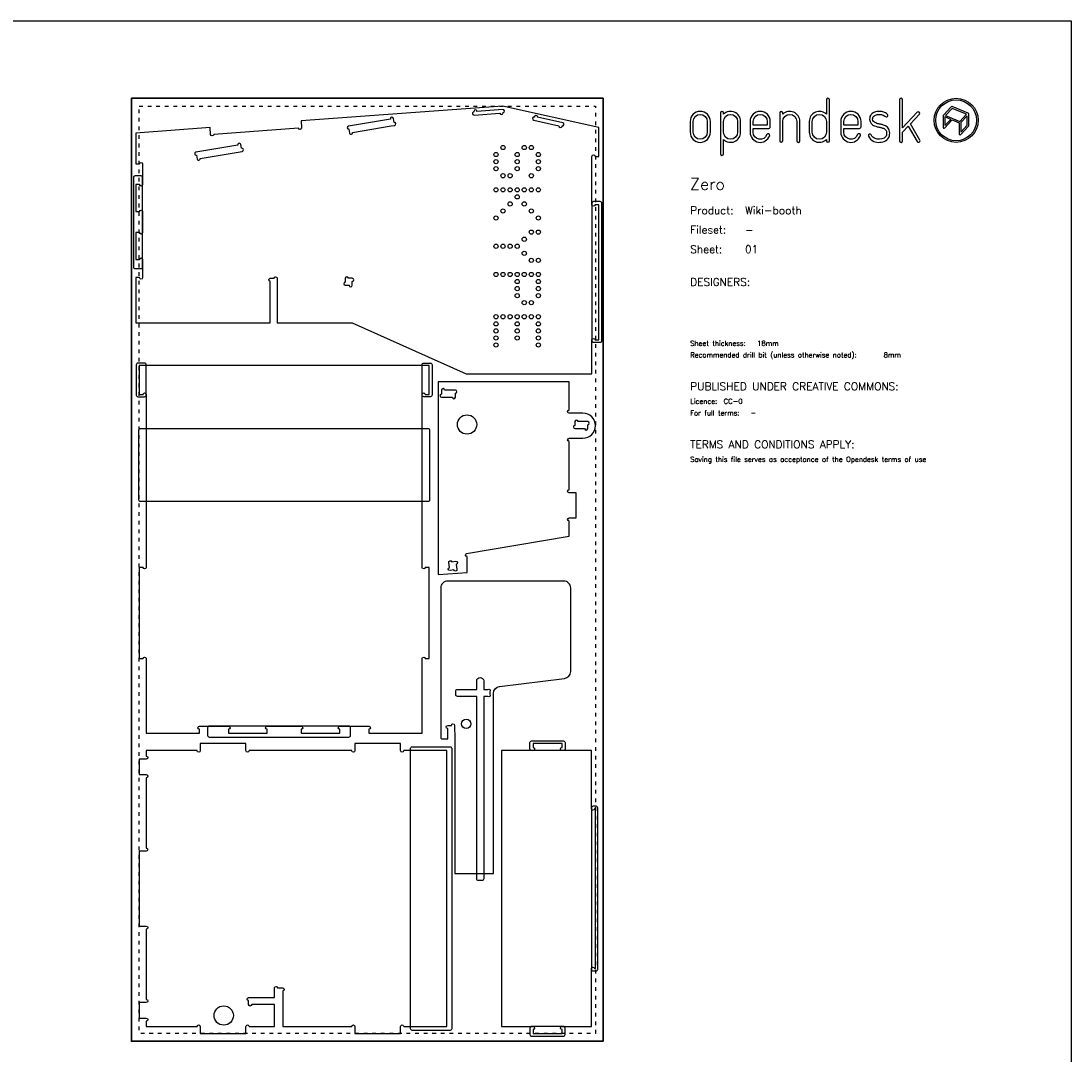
# Model space of a CAD drawing. Extents: x -300 to 5880, y -300 to 4158.
# Tile 4 of 4: x 3164 to 5880, y 1485 to 4158. Entities that reach past the tile are written whole.
import ezdxf

# ---------------------------------------------------------------- set-up
doc = ezdxf.new("R2010")
doc.units = 0
doc.linetypes.add('DGN_STYLE_5', pattern=[22.17944, 9.505474, -12.673965])
for name, color, linetype in [('00-NOPRINT_TEXT', 7, 'CONTINUOUS'), ('00_NOPRINT_TOLERANCE', 7, 'DGN_STYLE_5'), ('REV-POCKET-INSIDE_09MM', 66, 'CONTINUOUS'), ('TOP-CUT-INSIDE_18MM', 1, 'CONTINUOUS'), ('TOP-CUT-OUTSIDE_18MM', 220, 'CONTINUOUS'), ('TOP-POCKET-INSIDE_09MM', 60, 'CONTINUOUS')]:
    doc.layers.add(name, color=color, linetype=linetype)
doc.layers.add('BOARD_18MM-NOMINAL', color=3, linetype='CONTINUOUS', lineweight=30)
doc.styles.add('OD-SIMPLEX-13', font='simplex.shx', dxfattribs={"height": 13})
doc.styles.add('OD-SIMPLEX-20', font='simplex.shx', dxfattribs={"height": 20})
doc.styles.add('OD-SIMPLEX-30', font='simplex.shx', dxfattribs={"height": 30})

msp = doc.modelspace()

# ---------------------------------------------------------------- linework, layer by layer
at = {"layer": '00-NOPRINT_TEXT', "flags": 128}
msp.add_lwpolyline([(0, 4158), (5880, 4158), (5880, 0), (0, 0)], close=True, dxfattribs=at)
at = {"layer": '00-NOPRINT_TEXT'}
for points in [[(5203, 3870.1, 0.662711), (5247.4, 3851.4), (5247.4, 3848, 1), (5255.3, 3848), (5255.3, 3954, 1), (5247.4, 3954), (5247.4, 3916.7, 0.662711), (5203, 3898)], [(5459.1, 3886), (5482.1, 3846, 1), (5489, 3850), (5464.8, 3892.1), (5487.9, 3916.6, 1), (5482.1, 3922), (5444.4, 3881.9), (5444.4, 3954, 1), (5436.4, 3954), (5436.4, 3848, 1), (5444.4, 3848), (5444.4, 3870.4)], [(4895, 3898), (4895, 3870.1, 1), (4947.3, 3870.1), (4947.3, 3898, 1)], [(4939.3, 3898), (4939.3, 3870.1, -1), (4902.9, 3870.1), (4902.9, 3898, -1)], [(5025.6, 3898, 0.662711), (4981.3, 3916.7), (4981.3, 3920.1, 1), (4973.4, 3920.1), (4973.4, 3814.1, 1), (4981.3, 3814.1), (4981.3, 3851.4, 0.662711), (5025.6, 3870.1)], [(4981.3, 3898, -1), (5017.7, 3898), (5017.7, 3870.1, -1), (4981.3, 3870.1)], [(5102.3, 3898, 1), (5050, 3898), (5050, 3870.1, 0.839291), (5100.7, 3861.2, 1), (5093.3, 3863.9, -0.839291), (5058, 3870.1), (5058, 3880.1), (5098.3, 3880.1, 0.414214), (5102.3, 3884.1)], [(5094.4, 3888.1), (5058, 3888.1), (5058, 3898, -1), (5094.4, 3898)], [(5178.9, 3898, 0.662711), (5134.5, 3916.7), (5134.5, 3920.1, 1), (5126.6, 3920.1), (5126.6, 3848, 1), (5134.5, 3848), (5134.5, 3898, -1), (5170.9, 3898), (5170.9, 3848, 1), (5178.9, 3848)], [(5247.4, 3870.1, -1), (5211, 3870.1), (5211, 3898, -1), (5247.4, 3898)], [(5336.9, 3898, 1), (5284.6, 3898), (5284.6, 3870.1, 0.839291), (5335.3, 3861.2, 1), (5327.9, 3863.9, -0.839291), (5292.6, 3870.1), (5292.6, 3880.1), (5332.9, 3880.1, 0.414214), (5336.9, 3884.1)], [(5329, 3888.1), (5292.6, 3888.1), (5292.6, 3898, -1), (5329, 3898)], [(5400.1, 3920.3, 0.045707), (5395.6, 3922.3, 0.040194), (5390.8, 3923.5, 0.040556), (5383.5, 3924, 0.094973), (5371.7, 3921.8, 0.070872), (5365.8, 3918.4, 0.048346), (5363.1, 3915.9, 0.04488), (5361.1, 3913.1, 0.072273), (5359.4, 3908.6, 0.309308), (5366.9, 3889.4, 0.053458), (5372, 3886.7, 0.041245), (5379.1, 3884.5, -0.005863), (5387.4, 3882.6, -0.030773), (5394.7, 3880.3, -0.132607), (5400.9, 3875.8, -0.093408), (5402.4, 3872.9, -0.14847), (5402.6, 3862.7, -0.201639), (5396.5, 3855.2, -0.222831), (5373.2, 3853.9, -0.190617), (5363.3, 3863.4, 1), (5356.1, 3860, 0.190617), (5370.2, 3846.5, 0.222831), (5400.2, 3848.2, 0.201639), (5410.2, 3860.4, 0.14847), (5410, 3875.3, 0.093408), (5407, 3880.8, 0.132607), (5397.5, 3887.7, 0.030773), (5389.3, 3890.3, 0.005863), (5380.8, 3892.3, -0.041245), (5374.9, 3894.1, -0.053458), (5371.4, 3896, -0.305258), (5367.1, 3906.7, -0.07419), (5368, 3909.1, -0.042878), (5369.1, 3910.7, -0.048346), (5370.7, 3912.1, -0.070872), (5374.6, 3914.4, -0.094973), (5383.5, 3916.1, -0.040556), (5389.6, 3915.6, -0.040194), (5393.1, 3914.7, -0.045707), (5396.3, 3913.3, -0.062202), (5400.1, 3910.6, 1), (5405.5, 3916.4, 0.062202)], [(5615.1, 3885.8, 0.190898), (5615.7, 3887.3), (5615.7, 3917.6, 0.306072), (5614.4, 3919.6), (5572.8, 3936.3, 0.309065), (5570.5, 3935.8), (5550.1, 3914, 0.190898), (5549.5, 3912.6), (5549.5, 3882.2, 0.679405), (5553.1, 3880.8), (5572.9, 3901.9), (5591.1, 3894.5), (5591.1, 3865.5, 0.679405), (5594.7, 3864.1)]]:
    msp.add_lwpolyline(points, format="xyb", close=True, dxfattribs=at)
for points in [[(5592.6, 3898.3), (5610, 3916.9), (5572.6, 3931.9), (5555.2, 3913.4)], [(5595.2, 3870.7), (5611.5, 3888.1), (5611.5, 3912.4), (5595.2, 3895.1)], [(5553.7, 3909.6), (5553.7, 3887.4), (5568.8, 3903.5)]]:
    msp.add_lwpolyline(points, close=True, dxfattribs=at)
for radius in [57, 52.9]:
    msp.add_circle((5582.9, 3901), radius, dxfattribs=at)
at = {"layer": '00_NOPRINT_TOLERANCE', "flags": 128}
for points in [[(3450, 3958), (4670, 3958), (4670, 1518), (3450, 1518)], [(3470, 3938), (4650, 3938), (4650, 1538), (3470, 1538)]]:
    msp.add_lwpolyline(points, close=True, dxfattribs=at)
at = {"layer": 'BOARD_18MM-NOMINAL', "flags": 128}
msp.add_lwpolyline([(3450, 3958), (4670, 3958), (4670, 1518), (3450, 1518)], close=True, dxfattribs=at)
at = {"layer": 'REV-POCKET-INSIDE_09MM'}
msp.add_lwpolyline([(3469.3, 3099.8, -0.414214), (3473.3, 3103.8), (4217, 3103.8, -0.414214), (4221, 3099.8), (4221, 2918.2, -0.414214), (4217, 2914.2), (3473.3, 2914.2, -0.414214), (3469.3, 2918.2)], format="xyb", close=True, dxfattribs=at)
at = {"layer": 'TOP-CUT-INSIDE_18MM'}
for points in [[(4410.4, 3929), (4343.6, 3924.1, 1), (4335.6, 3923.5), (4335.7, 3922.5, 1), (4336.3, 3914.5), (4403.1, 3919.5, 1), (4411.1, 3920), (4411, 3921, 1)], [(4565.6, 3894.2), (4500.2, 3908.7, 1), (4492.4, 3910.4), (4492.2, 3909.5, 1), (4490.4, 3901.6), (4555.8, 3887.1, 1), (4563.7, 3885.4), (4563.9, 3886.4, 1)], [(4130.5, 3887.9, 1), (4129.2, 3895.7), (4127.5, 3905.6, 1), (4119.6, 3904.3), (4011.2, 3885.8, 1), (4012.5, 3877.9), (4014.2, 3868, 1), (4022.1, 3869.4), (4121.6, 3886.4)], [(3734.9, 3828.5), (3733.2, 3838.3, 1), (3725.3, 3837), (3616.9, 3818.5, 1), (3618.2, 3810.6), (3619.9, 3800.7, 1), (3627.8, 3802.1), (3736.2, 3820.6, 1)], [(4021.1, 3492.1), (4011.1, 3492.1, 1), (4003.1, 3492.1), (4003.1, 3482.1, 1), (4003.1, 3474.1), (4013.1, 3474.1, 1), (4021.1, 3474.1), (4021.1, 3484.1, 1)], [(4252, 3192.7, 1), (4252, 3184.7), (4280, 3184.7, 1), (4288, 3184.7), (4288, 3194.7, 1), (4288, 3202.7), (4260, 3202.7, 1), (4252, 3202.7)], [(4597, 3121.4), (4597, 3111.4, 1), (4597, 3103.4), (4622, 3103.4, 1), (4630, 3103.4), (4630, 3113.4, 1), (4630, 3121.4), (4605, 3121.4, 1)], [(4284, 2737.8), (4274.1, 2736.1, -1), (4272.8, 2744), (4270.6, 2756.8, -1), (4278.5, 2758.1), (4288.3, 2759.8, -1), (4289.7, 2751.9), (4291.9, 2739.1, -1)]]:
    msp.add_lwpolyline(points, format="xyb", close=True, dxfattribs=at)
for centre, radius in [((4411.1, 3830.6), 5.48), ((4465.9, 3830.6), 5.48), ((4484.2, 3830.6), 5.48), ((4392.9, 3812.4), 5.48), ((4447.7, 3812.4), 5.48), ((4502.4, 3812.4), 5.48), ((4392.9, 3794.1), 5.48), ((4392.9, 3775.9), 5.48), ((4447.7, 3794.1), 5.48), ((4447.7, 3775.9), 5.48), ((4502.4, 3794.1), 5.48), ((4502.4, 3775.9), 5.48), ((4411.1, 3757.6), 5.48), ((4429.4, 3757.6), 5.48), ((4484.2, 3757.6), 5.48), ((4392.9, 3721.1), 5.48), ((4411.1, 3721.1), 5.48), ((4429.4, 3721.1), 5.48), ((4447.7, 3721.1), 5.48), ((4465.9, 3721.1), 5.48), ((4484.2, 3721.1), 5.48), ((4502.4, 3721.1), 5.48), ((4447.7, 3702.9), 5.48), ((4411.1, 3666.4), 5.48), ((4429.4, 3684.6), 5.48), ((4465.9, 3684.6), 5.48), ((4484.2, 3666.4), 5.48), ((4392.9, 3648.1), 5.48), ((4502.4, 3648.1), 5.48), ((4484.2, 3611.6), 5.48), ((4502.4, 3611.6), 5.48), ((4465.9, 3593.3), 5.48), ((4392.9, 3575.1), 5.48), ((4411.1, 3575.1), 5.48), ((4429.4, 3575.1), 5.48), ((4447.7, 3575.1), 5.48), ((4465.9, 3556.8), 5.48), ((4484.2, 3538.6), 5.48), ((4502.4, 3538.6), 5.48), ((4392.9, 3502.1), 5.48), ((4411.1, 3502.1), 5.48), ((4429.4, 3502.1), 5.48), ((4447.7, 3502.1), 5.48), ((4465.9, 3502.1), 5.48), ((4484.2, 3502.1), 5.48), ((4502.4, 3502.1), 5.48), ((4447.7, 3483.8), 5.48), ((4502.4, 3483.8), 5.48), ((4447.7, 3465.6), 5.48), ((4447.7, 3447.3), 5.48), ((4502.4, 3465.6), 5.48), ((4502.4, 3447.3), 5.48), ((4465.9, 3429.1), 5.48), ((4484.2, 3429.1), 5.48), ((4392.9, 3392.6), 5.48), ((4411.1, 3392.6), 5.48), ((4429.4, 3392.6), 5.48), ((4447.7, 3392.6), 5.48), ((4465.9, 3392.6), 5.48), ((4484.2, 3392.6), 5.48), ((4502.4, 3392.6), 5.48), ((4392.9, 3374.3), 5.48), ((4447.7, 3374.3), 5.48), ((4502.4, 3374.3), 5.48), ((4392.9, 3356.1), 5.48), ((4392.9, 3337.8), 5.48), ((4447.7, 3356.1), 5.48), ((4447.7, 3337.8), 5.48), ((4502.4, 3356.1), 5.48), ((4502.4, 3337.8), 5.48), ((4392.9, 3319.6), 5.48), ((4502.4, 3319.6), 5.48), ((4318, 3113.8), 25), ((4315.8, 2339.3), 12), ((3688.7, 1584.5), 25)]:
    msp.add_circle(centre, radius, dxfattribs=at)
at = {"layer": 'TOP-CUT-OUTSIDE_18MM'}
for points in [[(4641, 3332.7, -1), (4649, 3332.7), (4659, 3332.7), (4659, 3682.7), (4649, 3682.7, -1), (4641, 3682.7), (4641, 3807.7, -1), (4649, 3807.7), (4659, 3807.7), (4659, 3882.7), (4409.7, 3938), (3888.8, 3899.4), (3890.2, 3881.5, -1), (3882.2, 3880.9), (3662.8, 3864.7, -1), (3654.8, 3864.1), (3653.5, 3882), (3461, 3867.8), (3461, 3788), (3471, 3788, -1), (3479, 3788), (3479, 3734.8, -1), (3471, 3734.8), (3461, 3734.8), (3461, 3664.8), (3471, 3664.8, -1), (3479, 3664.8), (3479, 3610.8, -1), (3471, 3610.8), (3461, 3610.8), (3461, 3540.8), (3471, 3540.8, -1), (3479, 3540.8), (3479, 3494, -1), (3471, 3494), (3461, 3494), (3461, 3377.1), (3809, 3377.1), (3809, 3484.1, -1), (3809, 3492.1), (3819, 3492.1, -1), (3827, 3492.1), (3827, 3377.1), (4021.1, 3377.1), (4315.9, 3244.7), (4641, 3244.7)], [(4202, 3191.6, -1), (4210, 3191.6), (4220, 3191.6), (4220, 3266.6), (3470, 3266.6), (3470, 3191.6), (3480, 3191.6, -1), (3488, 3191.6), (3488, 2744.2, -1), (3480, 2744.2), (3470, 2744.2), (3470, 2508.2), (3480, 2508.2, -1), (3488, 2508.2), (3488, 2315.2), (3626, 2315.2), (3626, 2325.2, -1), (3626, 2333.2), (3701, 2333.2, -1), (3701, 2325.2), (3701, 2315.2), (3801, 2315.2), (3801, 2325.2, -1), (3801, 2333.2), (3889, 2333.2, -1), (3889, 2325.2), (3889, 2315.2), (3989, 2315.2), (3989, 2325.2, -1), (3989, 2333.2), (4064, 2333.2, -1), (4064, 2325.2), (4064, 2315.2), (4202, 2315.2), (4202, 2508.2, -1), (4210, 2508.2), (4220, 2508.2), (4220, 2744.2), (4210, 2744.2, -1), (4202, 2744.2)], [(4582, 3143.3, -1), (4582, 3151.3), (4582, 3224.7), (4243, 3224.7), (4243, 2725.7), (4318, 2731.2), (4318, 2772.1, -0.843823), (4316.7, 2779.9), (4582, 2825.1), (4582, 2864.1, -1), (4582, 2872.1), (4600, 2872.1), (4600, 2937.1), (4582, 2937.1, -1), (4582, 2945.1), (4582, 3070.3, -1), (4582, 3078.3), (4617.5, 3078.3, 1), (4617.5, 3143.3)], [(4286, 2300.2), (4286, 1951.8), (4386, 1951.8), (4386, 2417.9, -0.378241), (4401.8, 2435.8), (4570.2, 2456.8, 0.378242), (4586, 2474.7), (4586, 2690.8, 0.414214), (4568, 2708.8), (4268, 2708.8, 0.414214), (4250, 2690.8), (4250, 2303.2, 0.414214), (4253, 2300.2), (4268, 2300.2), (4268, 2327.2, -1), (4268, 2335.2), (4277.6, 2335.2, -1), (4285.6, 2335.2)], [(3628.1, 2270, -1), (3620.1, 2270), (3488.3, 2270), (3488.3, 2256, -1), (3488.3, 2248), (3470, 2248), (3470, 2208), (3488.3, 2208, -1), (3488.3, 2200), (3488.3, 2018, -1.000003), (3488.3, 2010), (3470, 2010), (3470, 1816), (3488.3, 1816, -1), (3488.3, 1808), (3488.3, 1626, -1), (3488.3, 1618), (3470, 1618), (3470, 1578), (3488.3, 1578, -1), (3488.3, 1570), (3488.3, 1556), (3620.1, 1556, -1), (3628.1, 1556), (3628.1, 1538), (3746.1, 1538), (3746.1, 1556, -1.000005), (3754.1, 1556), (3820, 1556), (3820, 1613), (3761, 1613, -1), (3753, 1613), (3753, 1623, -1), (3753, 1631), (3820, 1631), (3820, 1656, -1), (3828, 1656), (3841.3, 1656, -1), (3841.3, 1648), (3841.3, 1556), (4020.1, 1556, -0.999998), (4028.1, 1556), (4028.1, 1538), (4146.1, 1538), (4146.1, 1556, -1.000005), (4154.1, 1556), (4266, 1556), (4266, 2270), (4154.1, 2270, -1), (4146.1, 2270), (4146.1, 2288), (4028.1, 2288), (4028.1, 2270, -1), (4020.1, 2270), (3754.1, 2270, -1), (3746.1, 2270), (3746.1, 2288), (3628.1, 2288)], [(4639.7, 2270), (4563.6, 2270, -1), (4563.6, 2278), (4563.6, 2288), (4488.6, 2288), (4488.6, 2278, -1.000003), (4488.6, 2270), (4407.1, 2270), (4407.1, 1556), (4488.6, 1556, -1), (4488.6, 1548), (4488.6, 1538), (4563.6, 1538), (4563.6, 1548, -1), (4563.6, 1556), (4639.7, 1556), (4639.7, 1706, -1), (4647.7, 1706), (4650, 1706), (4650, 2120), (4647.7, 2120, -1), (4639.7, 2120)]]:
    msp.add_lwpolyline(points, format="xyb", close=True, dxfattribs=at)
at = {"layer": 'TOP-POCKET-INSIDE_09MM'}
for points in [[(3475, 3517.4, 0.414214), (3479, 3521.4), (3479, 3753.1, 0.414214), (3475, 3757.1), (3459.1, 3757.1, 0.414214), (3455.1, 3753.1), (3455.1, 3521.4, 0.414214), (3459.1, 3517.4)], [(4645, 3690.7, 0.414214), (4641, 3686.7), (4641, 3330.6, 0.414214), (4645, 3326.6), (4662.5, 3326.6, 0.414214), (4666.5, 3330.6), (4666.5, 3686.7, 0.414214), (4662.5, 3690.7)], [(3488, 3268.6, 0.414214), (3484, 3272.6), (3466.4, 3272.6, 0.414214), (3462.4, 3268.6), (3462.4, 3189.6, 0.414214), (3466.4, 3185.6), (3484, 3185.6, 0.414214), (3488, 3189.6)], [(4202, 3268.6, -0.414214), (4206, 3272.6), (4223.6, 3272.6, -0.414214), (4227.6, 3268.6), (4227.6, 3189.6, -0.414214), (4223.6, 3185.6), (4206, 3185.6, -0.414214), (4202, 3189.6)], [(4361, 1937.8, -0.414214), (4357, 1933.8), (4347, 1933.8, -0.414214), (4343, 1937.8), (4343, 2410.2), (4293, 2410.2, -0.414214), (4289, 2414.2), (4289, 2424.2, -0.414214), (4293, 2428.2), (4343, 2428.2), (4343, 2450.2, -1), (4361, 2450.2), (4361, 2428.2), (4371.4, 2428.2, -1), (4377, 2422.5), (4377, 2415.8, -1), (4371.4, 2410.2), (4361, 2410.2)], [(4016.5, 2329.2, 0.414214), (4012.5, 2333.2), (3651.1, 2333.2, 0.414214), (3647.1, 2329.2), (3647.1, 2309.1, 0.414214), (3651.1, 2305.1), (4012.5, 2305.1, 0.414214), (4016.5, 2309.1)], [(4571.6, 2274, -0.414214), (4567.6, 2270), (4484.6, 2270, -0.414214), (4480.6, 2274), (4480.6, 2290.9, -0.414214), (4484.6, 2294.9), (4567.6, 2294.9, -0.414214), (4571.6, 2290.9)], [(4172.1, 2276, -0.414214), (4176.1, 2280), (4274.5, 2280, -0.414214), (4278.5, 2276), (4278.5, 1550, -0.414214), (4274.5, 1546), (4176.1, 1546, -0.414214), (4172.1, 1550)], [(4639.7, 1704, 0.414214), (4643.7, 1700), (4652, 1700, 0.414214), (4656, 1704), (4656, 2122, 0.414214), (4652, 2126), (4643.7, 2126, 0.414214), (4639.7, 2122)], [(4571.6, 1552, 0.414214), (4567.6, 1556), (4484.6, 1556, 0.414214), (4480.6, 1552), (4480.6, 1535.1, 0.414214), (4484.6, 1531.1), (4567.6, 1531.1, 0.414214), (4571.6, 1535.1)]]:
    msp.add_lwpolyline(points, format="xyb", close=True, dxfattribs=at)

# ---------------------------------------------------------------- texts
at = {"layer": '00-NOPRINT_TEXT'}
for s, height, style, p in [('Zero', 30, 'OD-SIMPLEX-30', (4895, 3720.9)), ('Product:', 20, 'OD-SIMPLEX-20', (4895, 3657.9)), ('Wiki-booth', 20, 'OD-SIMPLEX-20', (5036.9, 3657.9)), ('Fileset:', 20, 'OD-SIMPLEX-20', (4895, 3607.7)), ('-', 20, 'OD-SIMPLEX-20', (5036.9, 3607.6)), ('Sheet:', 20, 'OD-SIMPLEX-20', (4895, 3557.4)), ('01', 20, 'OD-SIMPLEX-20', (5036.9, 3557.5)), ('DESIGNERS:', 20, 'OD-SIMPLEX-20', (4895, 3472.4)), ('Sheet thickness:', 13, 'OD-SIMPLEX-13', (4895, 3317.4)), ('18mm', 13, 'OD-SIMPLEX-13', (5068.3, 3317.4)), ('Recommended drill bit (unless otherwise noted):', 13, 'OD-SIMPLEX-13', (4895, 3287.4)), ('8mm', 13, 'OD-SIMPLEX-13', (5395.5, 3287.4)), ('PUBLISHED UNDER CREATIVE COMMONS:', 20, 'OD-SIMPLEX-20', (4895, 3202.4)), ('Licence:', 13, 'OD-SIMPLEX-13', (4895, 3167.4)), ('CC-0', 13, 'OD-SIMPLEX-13', (4981.5, 3167.4)), ('For full terms:', 13, 'OD-SIMPLEX-13', (4895, 3137.4)), ('-', 13, 'OD-SIMPLEX-13', (5051.1, 3137.4)), ('TERMS AND CONDITIONS APPLY:', 20, 'OD-SIMPLEX-20', (4895, 3052.3)), ('Saving this file serves as acceptance of the Opendesk terms of use ', 13, 'OD-SIMPLEX-13', (4895, 3017.3))]:
    msp.add_text(s, height=height, dxfattribs=dict(at, style=style)).set_placement(p)

doc.saveas('drawing.dxf')
